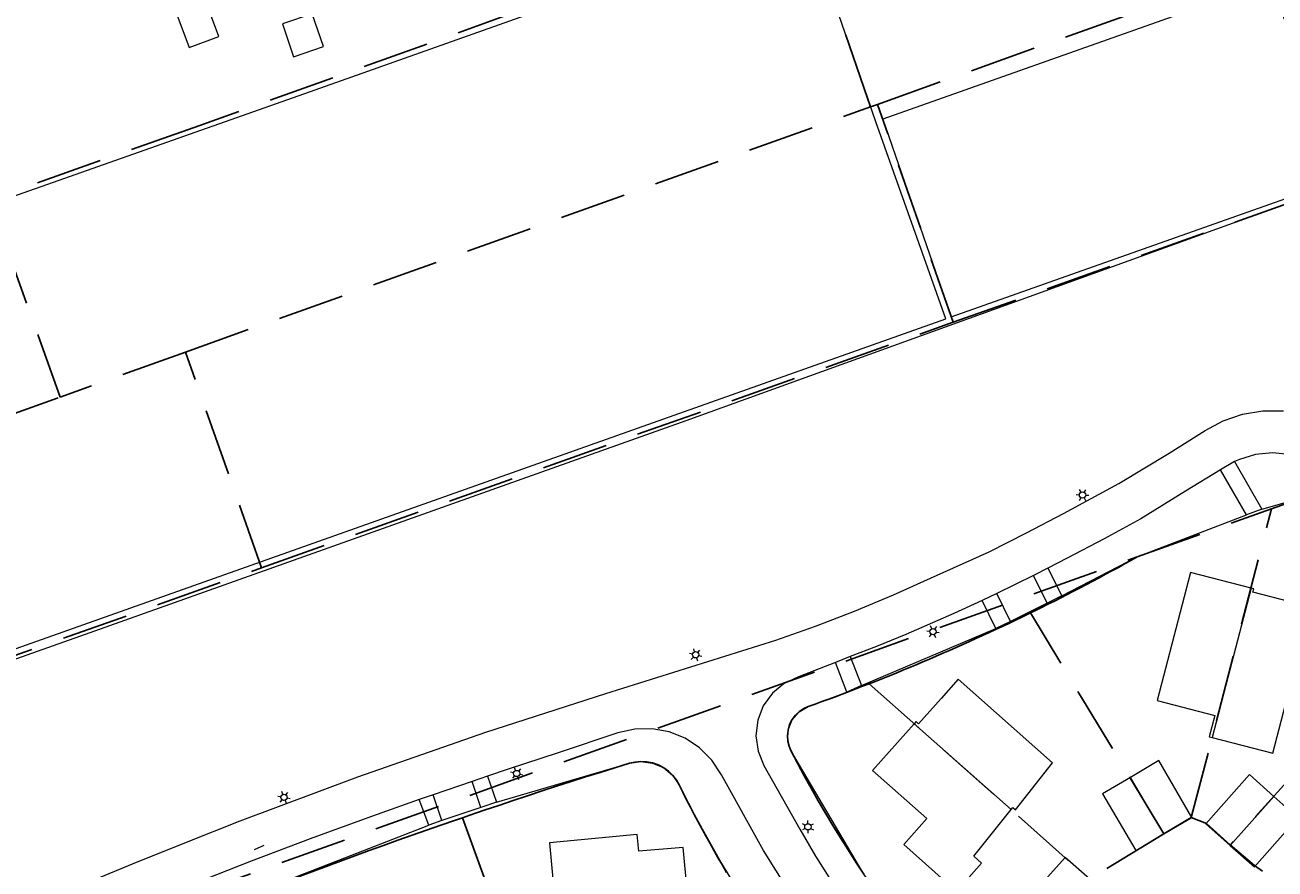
# Model space of a CAD drawing. Header units: metres. Extents: x 89872 to 94585, y 463299 to 469000.
# Tile 164 of 230: x 90732 to 90851, y 466129 to 466209. Entities that reach past the tile are written whole.
import ezdxf
from ezdxf.enums import TextEntityAlignment as Align

# ---------------------------------------------------------------- set-up
doc = ezdxf.new("R2010")
doc.units = ezdxf.units.M
doc.linetypes.add('HIDDEN', pattern=[9.525, 6.35, -3.175])
doc.layers.get('0').update_dxf_attribs({"linetype": 'CONTINUOUS'})
for name, color, linetype, lineweight in [('B-WE-IE-TERREINAFSCHEIDING-G', 251, 'CONTINUOUS', 13), ('B-WE-KL-ET_LS_OV_LICHTMAST-S', 251, 'CONTINUOUS', 13), ('B-WE-OG-TOPOGRAFIE_BEBOUWING-GV', 251, 'CONTINUOUS', 13), ('B-WE-OG-TOPOGRAFIE_BEBOUWING_LUIFEL-GV', 251, 'CONTINUOUS', 13), ('B-WE-OG-TOPOGRAFIE_STRAATNAAM-T18', 251, 'CONTINUOUS', 13), ('B-WE-VH-VERHARDING-GV', 251, 'CONTINUOUS', 13), ('Percelen', 10, 'HIDDEN', 25)]:
    doc.layers.add(name, color=color, linetype=linetype, lineweight=lineweight)
doc.styles.get("Standard").update_dxf_attribs({"font": 'isocp.shx'})

# ---------------------------------------------------------------- blocks, each defined once
blk = doc.blocks.new('Q_LICHTMAST')
for points in [[(-0.26, 0.15), (-0.52, 0.3)], [(0, 0.3), (0, 0.6)], [(0.26, 0.15), (0.52, 0.3)], [(-0.26, -0.15), (-0.52, -0.3)], [(0, -0.3), (0, -0.6)], [(0.26, -0.15), (0.52, -0.3)]]:
    blk.add_lwpolyline(points)
blk.add_circle((0, 0), 0.3)

msp = doc.modelspace()

# ---------------------------------------------------------------- linework, layer by layer
at = {"layer": 'B-WE-IE-TERREINAFSCHEIDING-G'}
for p, q in [((90811.5, 466146.16), (90824.33, 466151.61)), ((90741.9, 466121.85), (90770.2, 466132.82))]:
    msp.add_line(p, q, dxfattribs=at)
for points in [[(90685.28, 466132.72), (90686.26, 466132.92), (90737.88, 466151.23), (90794.76, 466171.46), (90862.95, 466196.06), (90898.14, 466208.18), (90911.46, 466213.23)], [(90849.7, 466162.99), (90853.96, 466164.2), (90858.86, 466159.24), (90863.54, 466154.72)], [(90830.61, 466154.71), (90837.82, 466158.43), (90848.24, 466162.44)], [(90819.33, 466117.91), (90811.72, 466128.15), (90804.76, 466139.95), (90804.46, 466140.92), (90804.5, 466141.94), (90804.87, 466142.88), (90805.54, 466143.65), (90806.42, 466144.15), (90810.11, 466145.52)], [(90776.65, 466135.03), (90789.34, 466138.73), (90790.45, 466138.9), (90791.56, 466138.76), (90792.6, 466138.32), (90793.46, 466137.6), (90794.1, 466136.68), (90795.54, 466133.85), (90798.22, 466129), (90801.55, 466123.58), (90804.3, 466119.86)]]:
    msp.add_lwpolyline(points, dxfattribs=at)
at = {"layer": 'B-WE-OG-TOPOGRAFIE_BEBOUWING-GV'}
for p, q in [((90820.06, 466181.33), (90857.27, 466194.52)), ((90848.67, 466155.45), (90844.96, 466141.2)), ((90816.52, 466142.51), (90825.77, 466134.31)), ((90840.35, 466131.99), (90837.18, 466137.39)), ((90846.69, 466130.88), (90850.85, 466135.58))]:
    msp.add_line(p, q, dxfattribs=at)
for points in [[(90698.3, 466158.98), (90704.85, 466140.49), (90819.53, 466181.14), (90812.86, 466199.96), (90806.09, 466219.59), (90757.79, 466202.43), (90715.63, 466187.58), (90691.6, 466178.88)], [(90857.27, 466194.52), (90850.6, 466213.34), (90813.52, 466200.2), (90820.06, 466181.33)], [(90848.67, 466155.45), (90842.9, 466156.95), (90839.71, 466144.72), (90845.21, 466143.28), (90844.69, 466141.27), (90844.96, 466141.2)], [(90844.96, 466141.2), (90850.74, 466139.69), (90854.37, 466153.64), (90848.85, 466155.08), (90848.93, 466155.39), (90848.67, 466155.45)], [(90825.77, 466134.31), (90825.95, 466134.52), (90826.19, 466134.3), (90829.73, 466138.79), (90820.72, 466146.76), (90819.09, 466144.92), (90816.94, 466142.49), (90816.71, 466142.72), (90816.52, 466142.51)], [(90816.52, 466142.51), (90812.56, 466138.04), (90817.73, 466133.46), (90815.53, 466130.99), (90820.57, 466126.51), (90822.96, 466129.2), (90822.21, 466129.86), (90825.77, 466134.31)], [(90840.35, 466131.99), (90842.96, 466133.53), (90843.02, 466133.57), (90839.87, 466139), (90837.18, 466137.39)], [(90850.85, 466135.58), (90848.52, 466137.67), (90844.36, 466132.97), (90846.69, 466130.88)], [(90837.18, 466137.39), (90834.51, 466135.82), (90837.69, 466130.41), (90840.35, 466131.99)], [(90846.69, 466130.88), (90848.99, 466128.84), (90853.15, 466133.54), (90850.85, 466135.58)], [(90794.96, 466123.39), (90794.82, 466124.95), (90795.01, 466124.97), (90794.49, 466130.71), (90790.25, 466130.34), (90790.1, 466131.94), (90781.73, 466131.15), (90782.55, 466122.19), (90783.26, 466122.25), (90783.36, 466121.16), (90792.12, 466121.99), (90792.02, 466123.08)], [(90833.25, 466127.7), (90830.94, 466129.75), (90826.74, 466125.06), (90829.06, 466123.02)]]:
    msp.add_lwpolyline(points, dxfattribs=at)
at = {"layer": 'B-WE-OG-TOPOGRAFIE_BEBOUWING_LUIFEL-GV'}
for points in [[(90748.21, 466213.31), (90745.4, 466212.27), (90747.34, 466207.06), (90750.15, 466208.11), (90748.21, 466213.31)], [(90759.07, 466210.26), (90756.23, 466209.29), (90757.3, 466206.17), (90760.14, 466207.14), (90759.07, 466210.26)]]:
    msp.add_lwpolyline(points, dxfattribs=at)
at = {"layer": 'B-WE-OG-TOPOGRAFIE_STRAATNAAM-T18'}
msp.add_line((90753.58, 466130.52), (90754.5, 466130.91), dxfattribs=at)
at = {"layer": 'B-WE-VH-VERHARDING-GV'}
for p, q in [((90847.11, 466167.52), (90845.77, 466166.73)), ((90847.11, 466167.52), (90849.7, 466162.99)), ((90848.24, 466162.44), (90845.77, 466166.73)), ((90849.7, 466162.99), (90848.24, 466162.44)), ((90827.91, 466156.67), (90824.4, 466154.95)), ((90829.27, 466157.34), (90827.91, 466156.67)), ((90829.23, 466154.01), (90827.91, 466156.67)), ((90829.27, 466157.34), (90830.61, 466154.71)), ((90824.4, 466154.95), (90823.02, 466154.27)), ((90824.33, 466151.61), (90823.02, 466154.27)), ((90825.72, 466152.27), (90824.4, 466154.95)), ((90830.61, 466154.71), (90829.23, 466154.01)), ((90829.23, 466154.01), (90825.72, 466152.27)), ((90825.72, 466152.27), (90824.33, 466151.61)), ((90810.43, 466148.91), (90809.01, 466148.36)), ((90810.11, 466145.52), (90809.01, 466148.36)), ((90810.43, 466148.91), (90811.5, 466146.16)), ((90811.5, 466146.16), (90810.11, 466145.52)), ((90774.33, 466137), (90770.62, 466135.73)), ((90775.8, 466137.5), (90774.33, 466137)), ((90775.18, 466134.53), (90774.33, 466137)), ((90775.8, 466137.5), (90776.65, 466135.03)), ((90770.62, 466135.73), (90769.29, 466135.28)), ((90770.2, 466132.82), (90769.29, 466135.28)), ((90771.45, 466133.28), (90770.62, 466135.73)), ((90775.18, 466134.53), (90771.45, 466133.28)), ((90776.65, 466135.03), (90775.18, 466134.53)), ((90771.45, 466133.28), (90770.2, 466132.82))]:
    msp.add_line(p, q, dxfattribs=at)
for points in [[(90729.97, 466124.09), (90735.77, 466126.58), (90741.93, 466129.13), (90747.07, 466131.21), (90752.21, 466133.24), (90763.42, 466137.44), (90775.64, 466141.69), (90787.08, 466145.38), (90803.32, 466150.48), (90807.11, 466151.83), (90810.84, 466153.26), (90814.55, 466154.82), (90818.72, 466156.68), (90823.67, 466158.93), (90827.25, 466160.72), (90830.79, 466162.57), (90836.05, 466165.45), (90840.86, 466168.33), (90844.28, 466170.48), (90846, 466171.42), (90847.86, 466172.05), (90849.8, 466172.37), (90851.76, 466172.37)], [(90865.59, 466157.05), (90862.86, 466159.54), (90859.96, 466162.31), (90857.83, 466164.42), (90856.47, 466165.9), (90855.25, 466166.94), (90853.84, 466167.72), (90852.31, 466168.2), (90850.71, 466168.37), (90849.11, 466168.21), (90847.57, 466167.73), (90847.11, 466167.52)], [(90845.77, 466166.73), (90842.42, 466164.69), (90838.16, 466162.06), (90834.66, 466160.15), (90831.12, 466158.32), (90829.27, 466157.34)], [(90823.02, 466154.27), (90820.3, 466153.03), (90815.73, 466151.01), (90812.92, 466149.88), (90810.43, 466148.91)], [(90809.01, 466148.36), (90805.47, 466146.99), (90804.13, 466146.36), (90802.99, 466145.42), (90802.12, 466144.22), (90801.59, 466142.84), (90801.41, 466141.36), (90801.62, 466139.9), (90802.18, 466138.53), (90805.6, 466132.45), (90807.1, 466129.86), (90809.27, 466126.48), (90812.78, 466121.61), (90816.49, 466116.85), (90817.15, 466116.06)], [(90807.49, 466122.14), (90805.51, 466125.03), (90802.15, 466130.41), (90798.13, 466137.64), (90797.22, 466139.02), (90796.05, 466140.2), (90794.67, 466141.12), (90793.14, 466141.74), (90791.51, 466142.03), (90789.85, 466142), (90788.24, 466141.63), (90782.54, 466139.74), (90777.78, 466138.17), (90775.8, 466137.5)], [(90769.29, 466135.28), (90764.37, 466133.53), (90758.89, 466131.52), (90753.25, 466129.38), (90747.68, 466127.19), (90743.05, 466125.28), (90740.89, 466124.37)]]:
    msp.add_lwpolyline(points, dxfattribs=at)
at = {"layer": 'Percelen'}
for p, q in [((90813.03, 466201.62), (90913.78, 466237.68)), ((90820.23, 466180.82), (90895.69, 466207.63)), ((90746.99, 466177.98), (90812.37, 466201.38)), ((90812.37, 466201.38), (90813.03, 466201.62)), ((90820.23, 466180.82), (90813.03, 466201.62)), ((90735.01, 466173.69), (90728.28, 466192.52)), ((90754.23, 466157.38), (90820.23, 466180.82)), ((90746.99, 466177.98), (90735.01, 466173.69)), ((90754.23, 466157.38), (90746.99, 466177.98)), ((90666.07, 466149.01), (90735.01, 466173.69)), ((90850.63, 466163.01), (90853.96, 466164.2)), ((90837.82, 466158.43), (90850.63, 466163.01)), ((90842.97, 466133.56), (90850.63, 466163.01)), ((90702.37, 466110.03), (90837.82, 466158.43)), ((90681.47, 466131.53), (90754.23, 466157.38)), ((90840.36, 466131.99), (90827.62, 466153.09)), ((90866.09, 466152.48), (90846.68, 466130.96)), ((90812.23, 466146.32), (90833.24, 466127.69)), ((90842.97, 466133.56), (90840.36, 466131.99)), ((90840.36, 466131.99), (90833.24, 466127.69))]:
    msp.add_line(p, q, dxfattribs=at)
for points in [[(90805.86, 466220.25), (90747.82, 466199.42), (90728.28, 466192.52)], [(90812.37, 466201.38), (90812.08, 466202.21), (90805.86, 466220.25)], [(90837.82, 466158.43), (90837.21, 466158.09), (90836.61, 466157.76), (90836.01, 466157.43), (90835.4, 466157.1), (90834.79, 466156.77), (90834.18, 466156.44), (90833.58, 466156.12), (90832.96, 466155.8), (90832.35, 466155.48), (90831.74, 466155.16), (90831.13, 466154.84), (90830.51, 466154.53), (90829.9, 466154.22), (90829.28, 466153.91), (90828.66, 466153.6), (90828.04, 466153.29), (90827.62, 466153.09)], [(90827.62, 466153.09), (90827.42, 466152.99), (90826.8, 466152.69), (90826.18, 466152.39), (90825.55, 466152.09), (90824.93, 466151.79), (90824.3, 466151.5), (90823.68, 466151.21), (90823.05, 466150.92), (90822.42, 466150.63), (90821.79, 466150.35), (90821.16, 466150.06), (90820.53, 466149.78), (90819.9, 466149.5), (90819.26, 466149.23), (90818.63, 466148.95), (90817.99, 466148.68), (90817.36, 466148.41), (90816.72, 466148.14), (90816.08, 466147.88), (90815.45, 466147.61), (90814.81, 466147.35), (90814.16, 466147.09), (90813.52, 466146.84), (90812.88, 466146.58), (90812.23, 466146.32)], [(90812.23, 466146.32), (90811.6, 466146.08), (90810.95, 466145.83), (90810.31, 466145.58), (90809.66, 466145.34), (90809.02, 466145.09), (90808.37, 466144.85), (90807.72, 466144.62), (90807.07, 466144.38), (90806.42, 466144.15), (90806, 466143.96), (90805.59, 466143.69), (90805.21, 466143.34), (90804.89, 466142.91), (90804.64, 466142.43), (90804.49, 466141.91), (90804.43, 466141.38), (90804.47, 466140.86), (90804.58, 466140.38), (90804.76, 466139.95), (90805.39, 466138.75), (90806.04, 466137.54), (90806.7, 466136.35), (90807.37, 466135.16), (90808.06, 466133.97), (90808.76, 466132.79), (90809.48, 466131.62), (90810.21, 466130.46), (90810.96, 466129.3), (90811.72, 466128.15)], [(90798.62, 466128.31), (90798.22, 466129), (90797.83, 466129.68), (90797.43, 466130.37), (90797.04, 466131.07), (90796.66, 466131.76), (90796.28, 466132.46), (90795.91, 466133.15), (90795.54, 466133.85), (90795.17, 466134.56), (90794.81, 466135.26), (90794.45, 466135.97), (90794.1, 466136.68), (90793.83, 466137.13), (90793.49, 466137.57), (90793.09, 466137.97), (90792.62, 466138.31), (90792.1, 466138.58), (90791.54, 466138.77), (90790.97, 466138.88), (90790.4, 466138.9), (90789.85, 466138.85), (90789.34, 466138.73), (90787.95, 466138.3), (90786.56, 466137.86), (90785.17, 466137.43), (90783.79, 466136.98), (90782.4, 466136.54), (90781.02, 466136.09), (90779.63, 466135.64), (90778.25, 466135.18), (90776.87, 466134.72), (90775.49, 466134.25), (90774.11, 466133.79), (90773.41, 466133.54)], [(90773.41, 466133.54), (90772.74, 466133.31), (90771.36, 466132.84), (90769.99, 466132.36), (90768.61, 466131.87), (90767.24, 466131.39), (90765.87, 466130.89), (90764.5, 466130.4), (90763.14, 466129.9), (90761.77, 466129.4), (90760.4, 466128.89), (90759.04, 466128.38), (90757.68, 466127.86), (90756.32, 466127.34), (90755.71, 466127.11)], [(90784.07, 466106.77), (90782.03, 466109.93), (90773.41, 466133.54)], [(90846.68, 466130.96), (90844.41, 466133), (90842.97, 466133.56)], [(90849.76, 466128.45), (90849.01, 466128.99), (90846.68, 466130.96)]]:
    msp.add_lwpolyline(points, dxfattribs=at)

# ---------------------------------------------------------------- block references
at = {"layer": 'B-WE-KL-ET_LS_OV_LICHTMAST-S'}
for p, rotation in [((90832.59, 466164.33), 28.65010016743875), ((90818.32, 466151.29), 23.84704632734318), ((90795.66, 466149.09), 17.43251333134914), ((90778.58, 466137.76), 18.22891479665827), ((90756.38, 466135.48), 20.51624831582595), ((90806.38, 466132.67), 120.0205796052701)]:
    msp.add_blockref('Q_LICHTMAST', p, dxfattribs=dict(at, rotation=rotation))

# ---------------------------------------------------------------- texts
at = {"layer": 'B-WE-OG-TOPOGRAFIE_STRAATNAAM-T18'}
msp.add_text('Rustenburgertuin', height=0.005, rotation=22.8225, dxfattribs=at).set_placement((90753.58, 466130.52), align=Align.MIDDLE)

doc.saveas('drawing.dxf')
